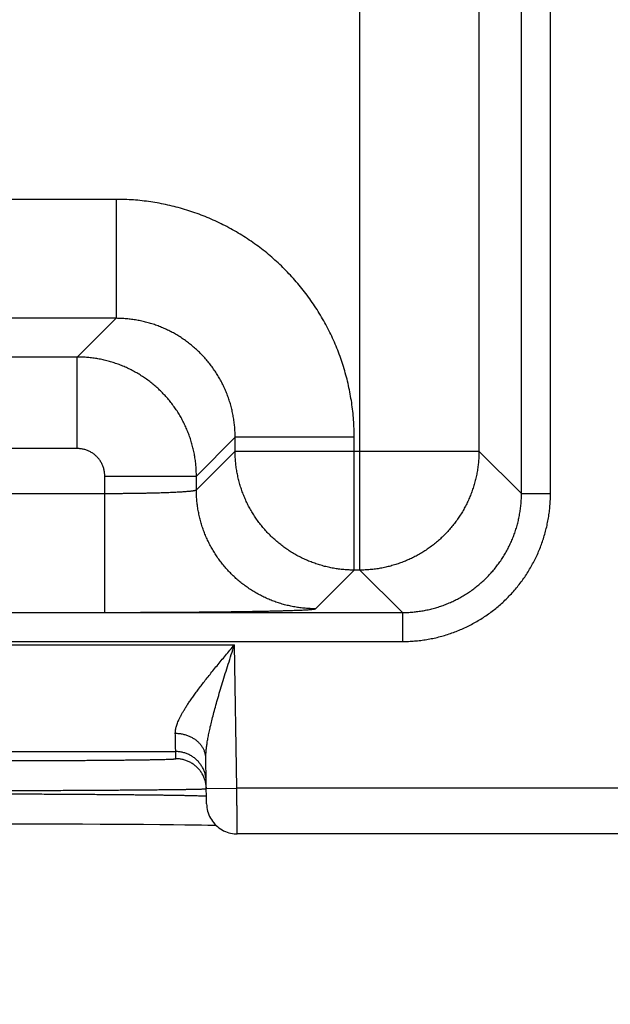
# Model space of a CAD drawing. Header units: inches. Extents: x 0 to 34, y 0 to 22.
# Tile 99 of 112: x 25.015 to 25.402, y 14.308 to 14.953. Entities that reach past the tile are written whole.
import ezdxf

# ---------------------------------------------------------------- set-up
doc = ezdxf.new("R2010")
doc.units = ezdxf.units.IN
doc.header["$LTSCALE"] = 1.87
doc.header["$MEASUREMENT"] = 0
doc.layers.get('0').update_dxf_attribs({"linetype": 'CONTINUOUS'})
doc.layers.add('DIMENSIONS', color=7, linetype='CONTINUOUS')
doc.styles.get("Standard").update_dxf_attribs({"font": 'txt', "width": 0.8})
doc.dimstyles.get("Standard").update_dxf_attribs({"dimtxt": 0.125, "dimasz": 0.18, "dimexe": 0.18, "dimexo": 0.0625, "dimgap": 0.09, "dimtad": 0, "dimtih": 1, "dimtoh": 1, "dimdec": 3, "dimzin": 4, "dimdsep": 46, "dimtxsty": 'STANDARD', "dimblk": '_FILLED', "dimblk1": '_FILLED', "dimblk2": '_FILLED', "dimcen": 0.09, "dimadec": 0, "dimazin": 0, "dimtol": 1, "dimtp": 0.01, "dimtm": 0.01, "dimtfac": 1, "dimtdec": 3, "dimtofl": 0, "dimtmove": 0, "dimatfit": 3, "dimldrblk": '_FILLED', "dimfxl": 1, "dimtolj": 1, "dimtzin": 4, "dimarcsym": 0})

# ---------------------------------------------------------------- blocks, each defined once
blk = doc.blocks.new('_FILLED')
at = {"color": 0, "linetype": 'BYBLOCK'}
blk.add_solid([(0, 0), (-1, 0.1736), (-1, -0.1736)], dxfattribs=at)
blk = doc.blocks.new('*D8')
at = {"layer": 'DIMENSIONS', "color": 2, "linetype": 'CONTINUOUS'}
for p, q in [((24.979, 16.45495), (26.59717, 16.45495)), ((26.47217, 16.45495), (26.47217, 15.69743)), ((26.47217, 14.41971), (26.47217, 15.25993)), ((25.50391, 14.41971), (26.59717, 14.41971))]:
    blk.add_line(p, q, dxfattribs=at)
at = {"layer": 'DIMENSIONS', "color": 2, "linetype": 'CONTINUOUS', "xscale": 0.18, "yscale": 0.18, "zscale": 0.18}
for p, rotation in [((26.47217, 16.45495), 90), ((26.47217, 14.41971), 270)]:
    blk.add_blockref('_FILLED', p, dxfattribs=dict(at, rotation=rotation))
at = {"layer": 'DIMENSIONS', "color": 2, "linetype": 'CONTINUOUS', "width": 0.8}
for s, p in [('2.035', (26.17217, 15.50993)), ('[', (26.17217, 15.32243)), (']', (26.67217, 15.32243)), ('51.7', (26.27217, 15.32243))]:
    blk.add_text(s, height=0.125, dxfattribs=at).set_placement(p)
blk = doc.blocks.new('*D17')
at = {"layer": 'DIMENSIONS', "color": 2, "linetype": 'CONTINUOUS'}
for p, q in [((24.9094, 15.23745), (24.9094, 13.54471)), ((25.5704, 14.47168), (25.5704, 13.54471)), ((24.9094, 13.66971), (24.5494, 13.66971)), ((25.5704, 13.66971), (25.9304, 13.66971))]:
    blk.add_line(p, q, dxfattribs=at)
at = {"layer": 'DIMENSIONS', "color": 2, "linetype": 'CONTINUOUS', "xscale": 0.18, "yscale": 0.18, "zscale": 0.18}
blk.add_blockref('_FILLED', (24.9094, 13.66971), dxfattribs=at)
at = {"layer": 'DIMENSIONS', "color": 2, "linetype": 'CONTINUOUS', "xscale": 0.18, "yscale": 0.18, "zscale": 0.18, "rotation": 180}
blk.add_blockref('_FILLED', (25.5704, 13.66971), dxfattribs=at)
at = {"layer": 'DIMENSIONS', "color": 2, "linetype": 'CONTINUOUS', "width": 0.8}
for s, p in [('.661', (24.89416, 13.60721)), ('[', (24.89416, 13.41971)), (']', (25.49416, 13.41971)), ('16.79', (24.99416, 13.41971))]:
    blk.add_text(s, height=0.125, dxfattribs=at).set_placement(p)
blk = doc.blocks.new('*D18')
at = {"layer": 'DIMENSIONS', "color": 2, "linetype": 'CONTINUOUS'}
for p, q in [((23.9794, 15.23745), (23.9794, 12.79471)), ((24.9094, 15.23745), (24.9094, 12.79471)), ((23.9794, 12.91971), (23.6194, 12.91971)), ((24.9094, 12.91971), (25.2694, 12.91971))]:
    blk.add_line(p, q, dxfattribs=at)
at = {"layer": 'DIMENSIONS', "color": 2, "linetype": 'CONTINUOUS', "xscale": 0.18, "yscale": 0.18, "zscale": 0.18}
blk.add_blockref('_FILLED', (23.9794, 12.91971), dxfattribs=at)
at = {"layer": 'DIMENSIONS', "color": 2, "linetype": 'CONTINUOUS', "xscale": 0.18, "yscale": 0.18, "zscale": 0.18, "rotation": 180}
blk.add_blockref('_FILLED', (24.9094, 12.91971), dxfattribs=at)
at = {"layer": 'DIMENSIONS', "color": 2, "linetype": 'CONTINUOUS', "width": 0.8}
for s, p in [('.930', (24.11832, 12.85721)), ('[', (24.11832, 12.66971)), (']', (24.71832, 12.66971)), ('23.62', (24.21832, 12.66971))]:
    blk.add_text(s, height=0.125, dxfattribs=at).set_placement(p)

msp = doc.modelspace()

# ---------------------------------------------------------------- linework, layer by layer
at = {"color": 7, "linetype": 'CONTINUOUS'}
for p, q in [((25.23826, 14.59259), (25.23826, 17.7153)), ((25.34407, 14.64276), (25.34407, 17.66513)), ((25.36307, 14.64276), (25.36307, 17.66513)), ((25.31625, 17.63732), (25.31625, 14.67058)), ((25.07855, 14.83558), (24.92824, 14.83558)), ((25.07855, 14.83558), (25.07855, 14.75759)), ((25.07855, 14.75759), (24.92824, 14.75759)), ((25.07855, 14.75759), (25.05318, 14.73222)), ((25.05318, 14.73222), (24.95361, 14.73222)), ((25.05318, 14.67223), (25.05318, 14.73222)), ((25.15654, 14.6796), (25.13117, 14.65423)), ((25.23453, 14.6796), (25.15654, 14.6796)), ((25.15654, 14.67058), (25.15654, 14.6796)), ((25.23453, 14.59259), (25.23453, 14.6796)), ((25.05318, 14.67223), (24.95361, 14.67223)), ((25.13117, 14.64521), (25.15654, 14.67058)), ((25.15654, 14.67058), (25.31625, 14.67058)), ((25.31625, 14.67058), (25.34407, 14.64276)), ((25.07118, 14.65423), (25.13117, 14.65423)), ((25.07118, 14.56486), (25.07118, 14.65423)), ((25.13117, 14.64521), (25.13117, 14.65423)), ((24.93561, 14.64284), (25.07118, 14.64284)), ((25.34407, 14.64276), (25.36307, 14.64276)), ((25.20916, 14.56722), (25.23453, 14.59259)), ((25.23826, 14.59259), (25.23453, 14.59259)), ((25.23826, 14.59259), (25.26608, 14.56477)), ((21.59571, 14.56477), (25.26608, 14.56477)), ((24.93561, 14.56486), (25.07118, 14.56486)), ((25.26608, 14.56477), (25.26608, 14.54578)), ((21.59571, 14.54578), (25.26608, 14.54578)), ((24.47872, 14.5436), (25.15607, 14.5436)), ((25.15771, 14.44971), (25.15607, 14.5436)), ((24.51716, 14.47361), (25.11763, 14.47361)), ((25.11772, 14.46893), (25.11763, 14.47361)), ((25.13789, 14.43936), (25.13737, 14.46912)), ((25.13771, 14.44936), (25.15771, 14.44971)), ((25.44141, 14.44971), (25.15771, 14.44971)), ((25.00699, 14.42635), (25.01983, 14.42633)), ((25.01983, 14.42633), (25.03242, 14.42629)), ((25.03242, 14.42629), (25.0447, 14.42625)), ((25.0447, 14.42625), (25.05658, 14.4262)), ((25.05658, 14.4262), (25.06809, 14.42614)), ((25.06809, 14.42614), (25.07885, 14.42608)), ((25.07885, 14.42608), (25.08831, 14.42601)), ((25.08831, 14.42601), (25.09653, 14.42595)), ((25.09653, 14.42595), (25.10717, 14.42586)), ((25.10717, 14.42586), (25.11617, 14.42577)), ((25.11617, 14.42577), (25.12361, 14.42568)), ((25.12361, 14.42568), (25.12963, 14.4256)), ((25.12963, 14.4256), (25.13458, 14.42552)), ((25.13458, 14.42552), (25.1387, 14.42545)), ((25.1387, 14.42545), (25.14217, 14.42539)), ((25.14217, 14.42539), (25.14397, 14.42535)), ((25.44141, 14.41971), (25.15788, 14.41971))]:
    msp.add_line(p, q, dxfattribs=at)
msp.add_lwpolyline([(25.13789, 14.43936), (25.13794, 14.43815), (25.13808, 14.43694), (25.13828, 14.43574), (25.13856, 14.43456), (25.13891, 14.43339), (25.13933, 14.43225), (25.13982, 14.43113), (25.14037, 14.43005), (25.14099, 14.42901), (25.14167, 14.428), (25.14241, 14.42703), (25.14321, 14.42612), (25.14407, 14.42525), (25.14497, 14.42444), (25.14592, 14.42368), (25.14692, 14.42298), (25.14796, 14.42235), (25.14903, 14.42178), (25.15014, 14.42127), (25.15127, 14.42084), (25.15243, 14.42047), (25.15361, 14.42017), (25.15481, 14.41995), (25.15601, 14.4198), (25.15723, 14.41972), (25.15788, 14.41971)], dxfattribs=at)
for points, knots in [([(25.23453, 14.6796), (25.23453, 14.6815), (25.23446, 14.6853), (25.23415, 14.69099), (25.23363, 14.69667), (25.2329, 14.70232), (25.23197, 14.70795), (25.23083, 14.71353), (25.22949, 14.71907), (25.22795, 14.72456), (25.22621, 14.72998), (25.22427, 14.73535), (25.22213, 14.74063), (25.21981, 14.74584), (25.21729, 14.75096), (25.2146, 14.75597), (25.21172, 14.76089), (25.20866, 14.7657), (25.20543, 14.77039), (25.20203, 14.77497), (25.19846, 14.77941), (25.19474, 14.78373), (25.19086, 14.7879), (25.18683, 14.79193), (25.18265, 14.79581), (25.17834, 14.79953), (25.17389, 14.8031), (25.16932, 14.8065), (25.16462, 14.80973), (25.15981, 14.81279), (25.15489, 14.81566), (25.14987, 14.81836), (25.14476, 14.82087), (25.13955, 14.8232), (25.13426, 14.82533), (25.1289, 14.82727), (25.12347, 14.82901), (25.11798, 14.83055), (25.11244, 14.83189), (25.10686, 14.83302), (25.10124, 14.83396), (25.09558, 14.83468), (25.08991, 14.8352), (25.08423, 14.83551), (25.08044, 14.83558), (25.07855, 14.83558)], [0, 0, 0, 0, 0.02325, 0.046512, 0.069779, 0.093044, 0.116305, 0.13956, 0.162813, 0.186066, 0.209325, 0.232597, 0.255874, 0.279144, 0.302401, 0.325651, 0.348904, 0.37216, 0.395416, 0.41867, 0.441923, 0.465173, 0.488427, 0.511688, 0.534953, 0.558213, 0.581463, 0.604713, 0.627975, 0.651244, 0.674505, 0.697754, 0.721003, 0.744267, 0.767542, 0.790816, 0.814083, 0.837342, 0.860594, 0.883846, 0.907105, 0.930364, 0.95361, 0.976827, 1, 1, 1, 1]), ([(25.15654, 14.6796), (25.15654, 14.68074), (25.15649, 14.68301), (25.15627, 14.68641), (25.1559, 14.6898), (25.15538, 14.69316), (25.15472, 14.6965), (25.15391, 14.69981), (25.15296, 14.70308), (25.15186, 14.70631), (25.15063, 14.70948), (25.14926, 14.7126), (25.14775, 14.71565), (25.14612, 14.71863), (25.14435, 14.72154), (25.14246, 14.72436), (25.14045, 14.72711), (25.13833, 14.72976), (25.13608, 14.73231), (25.13373, 14.73477), (25.13128, 14.73712), (25.12872, 14.73937), (25.12607, 14.7415), (25.12332, 14.74351), (25.12049, 14.7454), (25.11758, 14.74717), (25.1146, 14.7488), (25.11154, 14.75031), (25.10843, 14.75168), (25.10526, 14.75291), (25.10203, 14.75401), (25.09876, 14.75496), (25.09545, 14.75577), (25.09211, 14.75643), (25.08875, 14.75695), (25.08536, 14.75732), (25.08196, 14.75754), (25.07969, 14.75759), (25.07855, 14.75759)], [0, 0, 0, 0, 0.027801, 0.055606, 0.083409, 0.11121, 0.139007, 0.166801, 0.194591, 0.222378, 0.25016, 0.277931, 0.30569, 0.333443, 0.361197, 0.388949, 0.416694, 0.444435, 0.472175, 0.499921, 0.527681, 0.555445, 0.583207, 0.610971, 0.638742, 0.666518, 0.694294, 0.722069, 0.749843, 0.77762, 0.805403, 0.833194, 0.860989, 0.888789, 0.916591, 0.944395, 0.972199, 1, 1, 1, 1]), ([(25.13117, 14.65423), (25.13117, 14.65537), (25.13112, 14.65764), (25.1309, 14.66104), (25.13053, 14.66442), (25.13001, 14.66779), (25.12934, 14.67112), (25.12853, 14.67443), (25.12758, 14.6777), (25.12648, 14.68092), (25.12525, 14.6841), (25.12387, 14.68721), (25.12237, 14.69026), (25.12073, 14.69325), (25.11897, 14.69615), (25.11708, 14.69898), (25.11507, 14.70172), (25.11294, 14.70438), (25.11069, 14.70693), (25.10834, 14.70939), (25.10588, 14.71174), (25.10332, 14.71399), (25.10067, 14.71612), (25.09792, 14.71813), (25.09509, 14.72002), (25.09218, 14.72179), (25.0892, 14.72343), (25.08614, 14.72493), (25.08303, 14.72631), (25.07985, 14.72754), (25.07663, 14.72863), (25.07336, 14.72959), (25.07006, 14.7304), (25.06672, 14.73106), (25.06336, 14.73158), (25.05998, 14.73195), (25.05658, 14.73217), (25.05432, 14.73222), (25.05318, 14.73222)], [0, 0, 0, 0, 0.027792, 0.055584, 0.083373, 0.11116, 0.138947, 0.166736, 0.194523, 0.222308, 0.250095, 0.277886, 0.305671, 0.333438, 0.361191, 0.388942, 0.416697, 0.44446, 0.47223, 0.500001, 0.527768, 0.555539, 0.58332, 0.611108, 0.638896, 0.666681, 0.69447, 0.722264, 0.750056, 0.777841, 0.805622, 0.833408, 0.861192, 0.888964, 0.916724, 0.944479, 0.972236, 1, 1, 1, 1]), ([(25.07118, 14.65423), (25.07118, 14.65461), (25.07116, 14.65535), (25.07105, 14.65647), (25.07088, 14.65759), (25.07063, 14.65869), (25.07032, 14.65978), (25.06993, 14.66085), (25.06948, 14.66189), (25.06897, 14.6629), (25.06839, 14.66388), (25.06776, 14.66481), (25.06706, 14.66571), (25.06631, 14.66656), (25.06551, 14.66736), (25.06466, 14.66811), (25.06377, 14.66881), (25.06283, 14.66944), (25.06185, 14.67002), (25.06084, 14.67053), (25.0598, 14.67098), (25.05874, 14.67137), (25.05765, 14.67168), (25.05654, 14.67193), (25.05542, 14.6721), (25.0543, 14.67221), (25.05356, 14.67223), (25.05318, 14.67223)], [0, 0, 0, 0, 0.039555, 0.079331, 0.11927, 0.159318, 0.199425, 0.23954, 0.27962, 0.319663, 0.359694, 0.399734, 0.439792, 0.479863, 0.51994, 0.560017, 0.600085, 0.640135, 0.680172, 0.720225, 0.760321, 0.80046, 0.840595, 0.880671, 0.920633, 0.960429, 1, 1, 1, 1]), ([(25.23453, 14.59259), (25.23339, 14.59259), (25.23113, 14.59264), (25.22773, 14.59287), (25.22435, 14.59324), (25.22098, 14.59376), (25.21764, 14.59442), (25.21434, 14.59523), (25.21107, 14.59618), (25.20785, 14.59728), (25.20468, 14.59851), (25.20156, 14.59988), (25.19851, 14.60139), (25.19553, 14.60303), (25.19262, 14.60479), (25.18979, 14.60669), (25.18704, 14.6087), (25.18439, 14.61083), (25.18183, 14.61307), (25.17937, 14.61543), (25.17702, 14.61789), (25.17477, 14.62045), (25.17264, 14.6231), (25.17063, 14.62585), (25.16874, 14.62868), (25.16697, 14.63159), (25.16533, 14.63457), (25.16383, 14.63762), (25.16246, 14.64074), (25.16122, 14.64391), (25.16013, 14.64713), (25.15918, 14.6504), (25.15837, 14.65371), (25.1577, 14.65704), (25.15718, 14.66041), (25.15681, 14.66379), (25.15659, 14.66718), (25.15654, 14.66945), (25.15654, 14.67058)], [0, 0, 0, 0, 0.027778, 0.055556, 0.083335, 0.111114, 0.138893, 0.166673, 0.194453, 0.222233, 0.250014, 0.277795, 0.305576, 0.333357, 0.361139, 0.38892, 0.416702, 0.444484, 0.472265, 0.500047, 0.527829, 0.555611, 0.583392, 0.611174, 0.638955, 0.666735, 0.694518, 0.722299, 0.750078, 0.777857, 0.805635, 0.833415, 0.861198, 0.888978, 0.916748, 0.944506, 0.972255, 1, 1, 1, 1]), ([(25.31625, 14.67058), (25.31625, 14.66945), (25.3162, 14.66718), (25.31598, 14.66378), (25.31561, 14.6604), (25.31509, 14.65703), (25.31442, 14.6537), (25.31361, 14.65039), (25.31266, 14.64712), (25.31156, 14.6439), (25.31033, 14.64073), (25.30896, 14.63761), (25.30745, 14.63456), (25.30582, 14.63158), (25.30405, 14.62867), (25.30216, 14.62584), (25.30014, 14.62309), (25.29801, 14.62044), (25.29577, 14.61788), (25.29342, 14.61542), (25.29096, 14.61307), (25.2884, 14.61082), (25.28574, 14.60869), (25.283, 14.60668), (25.28017, 14.60479), (25.27726, 14.60302), (25.27427, 14.60139), (25.27122, 14.59988), (25.26811, 14.59851), (25.26493, 14.59727), (25.26171, 14.59618), (25.25844, 14.59523), (25.25514, 14.59442), (25.2518, 14.59375), (25.24844, 14.59324), (25.24506, 14.59286), (25.24166, 14.59264), (25.2394, 14.59259), (25.23826, 14.59259)], [0, 0, 0, 0, 0.027778, 0.055556, 0.083335, 0.111114, 0.138893, 0.166673, 0.194453, 0.222233, 0.250014, 0.277795, 0.305576, 0.333357, 0.361139, 0.38892, 0.416702, 0.444484, 0.472265, 0.500047, 0.527829, 0.555611, 0.583392, 0.611174, 0.638955, 0.666735, 0.694518, 0.722299, 0.750078, 0.777857, 0.805635, 0.833415, 0.861198, 0.888978, 0.916748, 0.944506, 0.972255, 1, 1, 1, 1]), ([(25.07118, 14.64284), (25.07209, 14.64284), (25.07391, 14.64284), (25.07664, 14.64285), (25.07936, 14.64286), (25.08206, 14.64288), (25.08474, 14.6429), (25.08739, 14.64293), (25.09001, 14.64296), (25.09259, 14.643), (25.09512, 14.64304), (25.09761, 14.64309), (25.10004, 14.64314), (25.1024, 14.64319), (25.10471, 14.64325), (25.10694, 14.64332), (25.1091, 14.64338), (25.11118, 14.64346), (25.11318, 14.64353), (25.11509, 14.64361), (25.11691, 14.64369), (25.11864, 14.64378), (25.12026, 14.64386), (25.12178, 14.64396), (25.1232, 14.64405), (25.12451, 14.64415), (25.1257, 14.64424), (25.12679, 14.64435), (25.12776, 14.64445), (25.1286, 14.64455), (25.12933, 14.64466), (25.12994, 14.64476), (25.13043, 14.64487), (25.13079, 14.64497), (25.13103, 14.64507), (25.13115, 14.64516), (25.13117, 14.64521)], [0, 0, 0, 0, 0.045499, 0.090898, 0.136107, 0.181041, 0.225612, 0.269722, 0.313271, 0.356167, 0.398325, 0.439658, 0.480076, 0.519496, 0.557842, 0.595035, 0.630991, 0.665634, 0.698895, 0.730707, 0.761002, 0.789712, 0.81678, 0.842151, 0.865772, 0.887593, 0.907569, 0.925664, 0.941841, 0.956068, 0.968317, 0.978571, 0.986823, 0.993083, 0.997405, 1, 1, 1, 1]), ([(25.20916, 14.56722), (25.20802, 14.56722), (25.20576, 14.56727), (25.20236, 14.5675), (25.19898, 14.56787), (25.19561, 14.56839), (25.19228, 14.56905), (25.18897, 14.56986), (25.1857, 14.57081), (25.18248, 14.57191), (25.17931, 14.57314), (25.17619, 14.57451), (25.17314, 14.57602), (25.17016, 14.57766), (25.16725, 14.57942), (25.16442, 14.58131), (25.16168, 14.58333), (25.15902, 14.58546), (25.15646, 14.5877), (25.154, 14.59006), (25.15165, 14.59251), (25.14941, 14.59507), (25.14728, 14.59773), (25.14526, 14.60047), (25.14337, 14.6033), (25.14161, 14.60621), (25.13997, 14.60919), (25.13846, 14.61225), (25.13709, 14.61536), (25.13586, 14.61853), (25.13476, 14.62176), (25.13381, 14.62502), (25.133, 14.62833), (25.13233, 14.63167), (25.13182, 14.63503), (25.13144, 14.63841), (25.13122, 14.64181), (25.13117, 14.64408), (25.13117, 14.64521)], [0, 0, 0, 0, 0.027775, 0.055551, 0.083327, 0.111104, 0.138881, 0.166658, 0.194436, 0.222213, 0.249992, 0.27777, 0.305549, 0.333327, 0.361106, 0.388885, 0.416665, 0.444444, 0.472223, 0.500003, 0.527782, 0.555561, 0.58334, 0.61112, 0.638898, 0.666677, 0.694456, 0.722234, 0.750012, 0.77779, 0.805567, 0.833344, 0.861121, 0.888898, 0.916674, 0.94445, 0.972225, 1, 1, 1, 1]), ([(25.26608, 14.56477), (25.26722, 14.56477), (25.26949, 14.56482), (25.27288, 14.56504), (25.27627, 14.56541), (25.27963, 14.56593), (25.28297, 14.5666), (25.28628, 14.5674), (25.28954, 14.56836), (25.29277, 14.56945), (25.29594, 14.57068), (25.29906, 14.57206), (25.30211, 14.57356), (25.30509, 14.5752), (25.308, 14.57696), (25.31083, 14.57885), (25.31358, 14.58087), (25.31623, 14.583), (25.31879, 14.58524), (25.32125, 14.58759), (25.3236, 14.59005), (25.32585, 14.59261), (25.32798, 14.59526), (25.32999, 14.59801), (25.33188, 14.60084), (25.33364, 14.60375), (25.33528, 14.60673), (25.33679, 14.60979), (25.33816, 14.6129), (25.33939, 14.61607), (25.34049, 14.6193), (25.34144, 14.62256), (25.34225, 14.62587), (25.34291, 14.62921), (25.34343, 14.63258), (25.3438, 14.63596), (25.34402, 14.63936), (25.34407, 14.64163), (25.34407, 14.64276)], [0, 0, 0, 0, 0.027778, 0.055557, 0.083336, 0.111116, 0.138896, 0.166676, 0.194456, 0.222235, 0.250014, 0.277791, 0.305568, 0.333343, 0.361118, 0.388893, 0.416667, 0.444441, 0.472214, 0.499988, 0.527761, 0.555535, 0.583309, 0.611083, 0.638857, 0.666633, 0.694408, 0.722185, 0.749962, 0.77774, 0.805519, 0.833299, 0.86108, 0.888863, 0.916646, 0.94443, 0.972215, 1, 1, 1, 1]), ([(25.26608, 14.54578), (25.26741, 14.54578), (25.27008, 14.54583), (25.27408, 14.54608), (25.27806, 14.54649), (25.28204, 14.54707), (25.28598, 14.54781), (25.28989, 14.54871), (25.29376, 14.54978), (25.29758, 14.551), (25.30134, 14.55238), (25.30505, 14.55392), (25.30869, 14.5556), (25.31225, 14.55744), (25.31574, 14.55942), (25.31914, 14.56154), (25.32245, 14.56381), (25.32567, 14.5662), (25.32878, 14.56873), (25.33179, 14.57138), (25.33468, 14.57416), (25.33746, 14.57705), (25.34011, 14.58006), (25.34264, 14.58317), (25.34504, 14.58638), (25.3473, 14.5897), (25.34942, 14.5931), (25.3514, 14.59658), (25.35324, 14.60015), (25.35492, 14.60379), (25.35646, 14.60749), (25.35784, 14.61126), (25.35906, 14.61508), (25.36013, 14.61895), (25.36103, 14.62286), (25.36177, 14.6268), (25.36235, 14.63078), (25.36276, 14.63476), (25.36301, 14.63876), (25.36307, 14.64143), (25.36307, 14.64276)], [0, 0, 0, 0, 0.026231, 0.05251, 0.078825, 0.105163, 0.131509, 0.157851, 0.18418, 0.2105, 0.236817, 0.263136, 0.289457, 0.315778, 0.342098, 0.368416, 0.394731, 0.421044, 0.447357, 0.473671, 0.499984, 0.526298, 0.552611, 0.578924, 0.605238, 0.631553, 0.657871, 0.684191, 0.710513, 0.736834, 0.763153, 0.789471, 0.815791, 0.842121, 0.868464, 0.894814, 0.921156, 0.947477, 0.973763, 1, 1, 1, 1]), ([(25.07118, 14.56486), (25.07291, 14.56486), (25.07638, 14.56486), (25.08159, 14.56486), (25.08678, 14.56487), (25.09196, 14.56488), (25.09711, 14.5649), (25.10222, 14.56492), (25.10729, 14.56494), (25.11231, 14.56496), (25.11727, 14.56499), (25.12216, 14.56502), (25.12698, 14.56506), (25.13172, 14.5651), (25.13637, 14.56514), (25.14093, 14.56518), (25.14539, 14.56523), (25.14974, 14.56528), (25.15398, 14.56534), (25.1581, 14.56539), (25.1621, 14.56545), (25.16596, 14.56551), (25.16969, 14.56558), (25.17328, 14.56564), (25.17672, 14.56571), (25.18001, 14.56578), (25.18314, 14.56585), (25.18611, 14.56593), (25.18892, 14.56601), (25.19156, 14.56608), (25.19402, 14.56617), (25.19631, 14.56625), (25.19842, 14.56633), (25.20035, 14.56641), (25.20209, 14.5665), (25.20364, 14.56659), (25.20501, 14.56667), (25.20618, 14.56676), (25.20715, 14.56685), (25.20793, 14.56694), (25.20852, 14.56702), (25.2089, 14.56711), (25.20911, 14.56717), (25.20916, 14.56722)], [0, 0, 0, 0, 0.037696, 0.075415, 0.113078, 0.150605, 0.187924, 0.224964, 0.261683, 0.298042, 0.33399, 0.369462, 0.404398, 0.438746, 0.47246, 0.505492, 0.537801, 0.569342, 0.600069, 0.629934, 0.658891, 0.686902, 0.713931, 0.739939, 0.764885, 0.788728, 0.811435, 0.83298, 0.853332, 0.872461, 0.890334, 0.906927, 0.922222, 0.936202, 0.94884, 0.960113, 0.970005, 0.978507, 0.985613, 0.991312, 0.995598, 0.998476, 1, 1, 1, 1]), ([(25.11737, 14.4854), (25.11736, 14.48572), (25.11738, 14.4864), (25.11748, 14.48744), (25.11768, 14.48854), (25.11796, 14.48973), (25.11834, 14.49099), (25.11883, 14.49234), (25.11942, 14.49379), (25.12013, 14.49533), (25.12096, 14.49699), (25.12191, 14.49875), (25.123, 14.50063), (25.12423, 14.50264), (25.12561, 14.50477), (25.12713, 14.50704), (25.12881, 14.50944), (25.13064, 14.51198), (25.13263, 14.51466), (25.13477, 14.51747), (25.13706, 14.52041), (25.13949, 14.52347), (25.14204, 14.52664), (25.1447, 14.52991), (25.14746, 14.53326), (25.15029, 14.53667), (25.15317, 14.54012), (25.1551, 14.54244), (25.15607, 14.5436)], [0, 0, 0, 0, 0.013767, 0.02849, 0.044343, 0.061496, 0.080115, 0.100365, 0.122402, 0.146375, 0.172446, 0.200769, 0.231483, 0.26472, 0.300604, 0.339231, 0.380672, 0.424982, 0.472158, 0.522156, 0.574897, 0.630217, 0.687914, 0.747698, 0.80919, 0.871994, 0.935726, 1, 1, 1, 1]), ([(25.13737, 14.46912), (25.13736, 14.46971), (25.13737, 14.47095), (25.13746, 14.47291), (25.13765, 14.47508), (25.13794, 14.4775), (25.13834, 14.48018), (25.13886, 14.48314), (25.13952, 14.48641), (25.14032, 14.49001), (25.14126, 14.49395), (25.14236, 14.49824), (25.14363, 14.50289), (25.14504, 14.5079), (25.14661, 14.51325), (25.14832, 14.5189), (25.15014, 14.52483), (25.15206, 14.53096), (25.15405, 14.53725), (25.15539, 14.54147), (25.15607, 14.5436)], [0, 0, 0, 0, 0.022884, 0.048266, 0.076504, 0.107952, 0.142988, 0.181957, 0.225166, 0.272912, 0.32545, 0.382981, 0.445586, 0.513225, 0.585692, 0.6626, 0.74338, 0.827177, 0.913025, 1, 1, 1, 1]), ([(25.11763, 14.47361), (25.11763, 14.47364), (25.11763, 14.47375), (25.11763, 14.47398), (25.11762, 14.47436), (25.11761, 14.47487), (25.11759, 14.47552), (25.11757, 14.47631), (25.11755, 14.47723), (25.11753, 14.47828), (25.1175, 14.47946), (25.11747, 14.48077), (25.11744, 14.4822), (25.11741, 14.48376), (25.11738, 14.48484), (25.11737, 14.4854)], [0, 0, 0, 0, 0.008221, 0.028243, 0.060025, 0.103511, 0.158627, 0.22527, 0.303301, 0.392555, 0.49284, 0.603947, 0.725669, 0.857773, 1, 1, 1, 1]), ([(25.13737, 14.46912), (25.13736, 14.46945), (25.13733, 14.47011), (25.1372, 14.4711), (25.137, 14.47209), (25.13674, 14.47306), (25.1364, 14.47401), (25.136, 14.47495), (25.13553, 14.47586), (25.13499, 14.47675), (25.13439, 14.47761), (25.13373, 14.47844), (25.13301, 14.47923), (25.13224, 14.47998), (25.13141, 14.4807), (25.13053, 14.48137), (25.12961, 14.482), (25.12864, 14.48258), (25.12763, 14.48311), (25.12659, 14.48359), (25.12551, 14.48401), (25.1244, 14.48439), (25.12327, 14.4847), (25.12211, 14.48496), (25.12094, 14.48516), (25.11976, 14.4853), (25.11857, 14.48539), (25.11777, 14.4854), (25.11737, 14.4854)], [0, 0, 0, 0, 0.034885, 0.069825, 0.104875, 0.140088, 0.175513, 0.211196, 0.247177, 0.283491, 0.32017, 0.357237, 0.39471, 0.4326, 0.470912, 0.509646, 0.548795, 0.588346, 0.628282, 0.66858, 0.709212, 0.750149, 0.791354, 0.83279, 0.874416, 0.916189, 0.958066, 1, 1, 1, 1]), ([(24.96776, 14.46762), (24.96959, 14.46762), (24.97324, 14.46762), (24.97871, 14.46762), (24.98417, 14.46762), (24.9896, 14.46763), (24.995, 14.46764), (25.00037, 14.46765), (25.00569, 14.46766), (25.01096, 14.46767), (25.01617, 14.46769), (25.02132, 14.4677), (25.0264, 14.46772), (25.0314, 14.46774), (25.03631, 14.46776), (25.04113, 14.46778), (25.04586, 14.46781), (25.05048, 14.46783), (25.05499, 14.46786), (25.05938, 14.46789), (25.06365, 14.46792), (25.06779, 14.46795), (25.0718, 14.46798), (25.07567, 14.46802), (25.0794, 14.46805), (25.08298, 14.46809), (25.0864, 14.46813), (25.08967, 14.46816), (25.09277, 14.4682), (25.09571, 14.46824), (25.09847, 14.46828), (25.10106, 14.46833), (25.10348, 14.46837), (25.10571, 14.46841), (25.10776, 14.46846), (25.10962, 14.4685), (25.1113, 14.46855), (25.11278, 14.46859), (25.11407, 14.46864), (25.11516, 14.46868), (25.11606, 14.46873), (25.11674, 14.46878), (25.11727, 14.46881), (25.11752, 14.46887), (25.11772, 14.46889), (25.11772, 14.46893)], [0, 0, 0, 0, 0.036563, 0.073065, 0.109457, 0.14569, 0.181718, 0.217497, 0.252983, 0.288135, 0.322908, 0.357259, 0.391136, 0.424487, 0.457263, 0.489424, 0.520931, 0.551745, 0.581824, 0.611127, 0.639615, 0.667249, 0.693993, 0.719813, 0.744675, 0.768543, 0.791383, 0.813168, 0.833871, 0.853463, 0.871916, 0.889203, 0.905305, 0.920206, 0.933882, 0.946312, 0.957475, 0.967357, 0.97595, 0.983243, 0.989228, 0.993893, 0.997237, 0.99926, 1, 1, 1, 1]), ([(25.13763, 14.45395), (25.13762, 14.45435), (25.13759, 14.45515), (25.13746, 14.45634), (25.13726, 14.45752), (25.13699, 14.45868), (25.13665, 14.45983), (25.13625, 14.46095), (25.13578, 14.46205), (25.13524, 14.46312), (25.13464, 14.46415), (25.13398, 14.46515), (25.13326, 14.46611), (25.13249, 14.46702), (25.13166, 14.46788), (25.13078, 14.46869), (25.12986, 14.46945), (25.12889, 14.47015), (25.12788, 14.47079), (25.12684, 14.47137), (25.12576, 14.47189), (25.12466, 14.47235), (25.12352, 14.47273), (25.12237, 14.47305), (25.1212, 14.4733), (25.12002, 14.47347), (25.11883, 14.47358), (25.11803, 14.47361), (25.11763, 14.47361)], [0, 0, 0, 0, 0.038462, 0.076923, 0.115385, 0.153847, 0.192308, 0.23077, 0.269232, 0.307693, 0.346155, 0.384616, 0.423078, 0.461539, 0.500001, 0.538462, 0.576924, 0.615385, 0.653847, 0.692308, 0.73077, 0.769231, 0.807693, 0.846154, 0.884616, 0.923077, 0.961539, 1, 1, 1, 1]), ([(25.13771, 14.44936), (25.1377, 14.44973), (25.13767, 14.4505), (25.13754, 14.45166), (25.13734, 14.45284), (25.13707, 14.454), (25.13674, 14.45515), (25.13633, 14.45627), (25.13586, 14.45737), (25.13532, 14.45844), (25.13472, 14.45947), (25.13406, 14.46047), (25.13334, 14.46143), (25.13257, 14.46234), (25.13174, 14.4632), (25.13087, 14.46401), (25.12994, 14.46477), (25.12897, 14.46547), (25.12797, 14.46611), (25.12692, 14.4667), (25.12584, 14.46721), (25.12474, 14.46767), (25.12361, 14.46805), (25.12245, 14.46837), (25.12128, 14.46862), (25.1201, 14.4688), (25.11891, 14.4689), (25.11811, 14.46893), (25.11772, 14.46893)], [0, 0, 0, 0, 0.035823, 0.074389, 0.112956, 0.151522, 0.190088, 0.228655, 0.267221, 0.305788, 0.344355, 0.382921, 0.421488, 0.460055, 0.498622, 0.537189, 0.575757, 0.614324, 0.652891, 0.691459, 0.730026, 0.768594, 0.807161, 0.845729, 0.884297, 0.922865, 0.961432, 1, 1, 1, 1]), ([(25.15788, 14.41971), (25.15788, 14.41971), (25.15788, 14.41981), (25.15788, 14.41986), (25.15788, 14.42011), (25.15788, 14.42039), (25.15788, 14.42078), (25.15787, 14.42124), (25.15787, 14.42179), (25.15787, 14.42243), (25.15786, 14.42314), (25.15786, 14.42394), (25.15785, 14.42481), (25.15785, 14.42575), (25.15784, 14.42677), (25.15784, 14.42785), (25.15783, 14.429), (25.15782, 14.43021), (25.15781, 14.43148), (25.15781, 14.4328), (25.1578, 14.43418), (25.15779, 14.4356), (25.15778, 14.43706), (25.15777, 14.43856), (25.15776, 14.44009), (25.15776, 14.44165), (25.15775, 14.44324), (25.15774, 14.44484), (25.15773, 14.44646), (25.15772, 14.44808), (25.15771, 14.44917), (25.15771, 14.44971)], [0, 0, 0, 0, 0.000691, 0.004661, 0.011582, 0.021433, 0.034181, 0.049785, 0.068199, 0.08937, 0.113239, 0.139744, 0.168808, 0.200338, 0.234231, 0.270398, 0.308753, 0.349184, 0.391556, 0.435727, 0.481575, 0.528977, 0.577786, 0.627832, 0.678958, 0.731028, 0.783906, 0.837426, 0.891405, 0.945657, 1, 1, 1, 1]), ([(24.96776, 14.44797), (24.96979, 14.44797), (24.97383, 14.44798), (24.97989, 14.44799), (24.98593, 14.44801), (24.99195, 14.44803), (24.99794, 14.44804), (25.00389, 14.44806), (25.00979, 14.44808), (25.01564, 14.4481), (25.02143, 14.44813), (25.02715, 14.44815), (25.03279, 14.44817), (25.03835, 14.4482), (25.04382, 14.44822), (25.0492, 14.44825), (25.05446, 14.44828), (25.05962, 14.44831), (25.06466, 14.44834), (25.06958, 14.44837), (25.07436, 14.4484), (25.07901, 14.44843), (25.08352, 14.44846), (25.08789, 14.44849), (25.09209, 14.44853), (25.09615, 14.44856), (25.10003, 14.4486), (25.10375, 14.44863), (25.1073, 14.44867), (25.11067, 14.4487), (25.11385, 14.44874), (25.11685, 14.44877), (25.11967, 14.44881), (25.12228, 14.44884), (25.1247, 14.44888), (25.12693, 14.44892), (25.12894, 14.44895), (25.13076, 14.44899), (25.13236, 14.44903), (25.13376, 14.44906), (25.13494, 14.4491), (25.13592, 14.44913), (25.13665, 14.44917), (25.13724, 14.44919), (25.13746, 14.44924), (25.13761, 14.44924)], [0, 0, 0, 0, 0.035745, 0.071435, 0.107027, 0.142477, 0.177744, 0.212786, 0.247555, 0.282008, 0.316102, 0.349794, 0.383039, 0.415791, 0.448004, 0.479641, 0.510669, 0.541047, 0.570735, 0.599692, 0.627883, 0.655274, 0.681832, 0.707524, 0.732317, 0.756177, 0.779075, 0.80098, 0.821867, 0.841711, 0.860484, 0.878159, 0.894716, 0.910135, 0.924399, 0.937486, 0.949378, 0.960059, 0.969515, 0.977736, 0.984711, 0.99043, 0.994887, 0.998078, 1, 1, 1, 1]), ([(24.9678, 14.44604), (24.96982, 14.44604), (24.97386, 14.44603), (24.97992, 14.44601), (24.98597, 14.446), (24.99199, 14.44598), (24.99798, 14.44596), (25.00393, 14.44594), (25.00983, 14.44591), (25.01569, 14.44589), (25.02148, 14.44586), (25.0272, 14.44584), (25.03284, 14.44581), (25.0384, 14.44578), (25.04388, 14.44575), (25.04925, 14.44571), (25.05452, 14.44568), (25.05968, 14.44564), (25.06472, 14.44561), (25.06964, 14.44557), (25.07443, 14.44553), (25.07908, 14.44549), (25.08359, 14.44545), (25.08795, 14.44541), (25.09216, 14.44537), (25.09621, 14.44533), (25.1001, 14.44528), (25.10382, 14.44524), (25.10737, 14.44519), (25.11074, 14.44515), (25.11392, 14.4451), (25.11693, 14.44505), (25.11974, 14.44501), (25.12236, 14.44496), (25.12478, 14.44491), (25.127, 14.44486), (25.12902, 14.44482), (25.13083, 14.44477), (25.13244, 14.44472), (25.13384, 14.44467), (25.13502, 14.44462), (25.136, 14.44458), (25.13674, 14.44453), (25.13732, 14.4445), (25.13755, 14.44444), (25.13769, 14.44443)], [0, 0, 0, 0, 0.035719, 0.071398, 0.106986, 0.142438, 0.177708, 0.21275, 0.24752, 0.281976, 0.316073, 0.349763, 0.382999, 0.415742, 0.447957, 0.479602, 0.510632, 0.541005, 0.570687, 0.599644, 0.627837, 0.655229, 0.681783, 0.707467, 0.732251, 0.756105, 0.779002, 0.80091, 0.821799, 0.84164, 0.86041, 0.878088, 0.89465, 0.910071, 0.924333, 0.937419, 0.949313, 0.959999, 0.969461, 0.977687, 0.984668, 0.990395, 0.994861, 0.998063, 1, 1, 1, 1])]:
    msp.add_open_spline(points, degree=3, knots=knots, dxfattribs=at)
for points in [[(25.13761, 14.44924), (25.13766, 14.44924), (25.13771, 14.44924), (25.13771, 14.44928)], [(25.13769, 14.44443), (25.13774, 14.44443), (25.1378, 14.44442), (25.1378, 14.44438)], [(25.13771, 14.44928), (25.13771, 14.4493), (25.13771, 14.44933), (25.13771, 14.44936)]]:
    msp.add_open_spline(points, degree=3, dxfattribs=at)

# ---------------------------------------------------------------- dimensions: what is measured, and where the dimension line sits
at = {"layer": 'DIMENSIONS', "color": 2, "linetype": 'CONTINUOUS'}
for base, p1, p2, angle, picture, middle in [((26.47217, 14.41971), (24.979, 16.45495), (25.50391, 14.41971), 270, '*D8', (26.47217, 15.47868)), ((23.9794, 12.91971), (24.9094, 15.23745), (23.9794, 15.23745), 180, '*D18', (24.46832, 12.82596)), ((24.9094, 13.66971), (25.5704, 14.47168), (24.9094, 15.23745), 180, '*D17', (25.24416, 13.57596))]:
    dim = msp.add_linear_dim(base=base, p1=p1, p2=p2, angle=angle, dimstyle='Standard', dxfattribs=at)
    dim.commit()
    dim.dimension.update_dxf_attribs({"geometry": picture, "text_midpoint": middle, "dimtype": 160})

doc.saveas('drawing.dxf')
